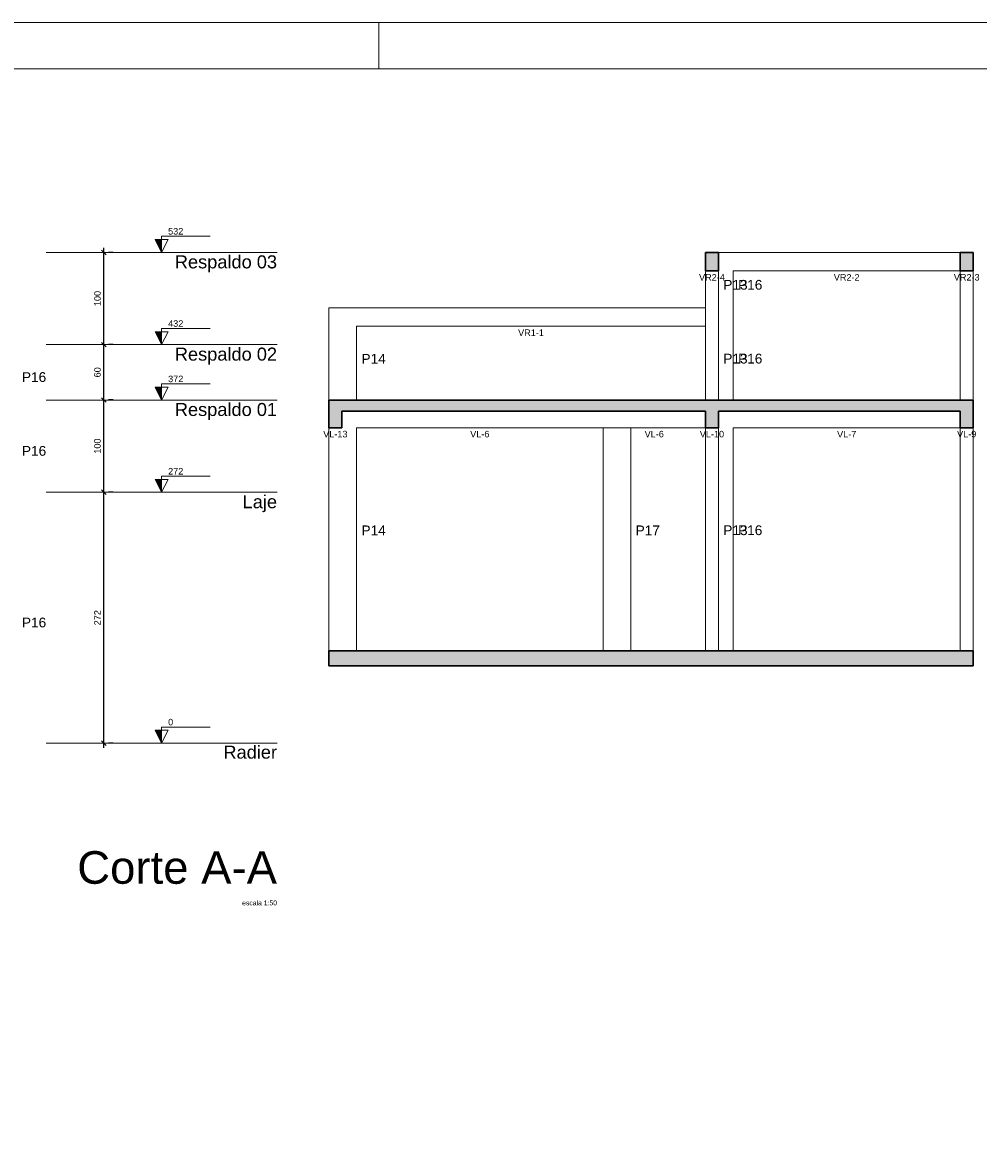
# Model space of a CAD drawing. Header units: millimetres. Extents: x 337 to 526, y -381 to -65.
# Tile 64 of 104: x 364 to 384, y -154 to -129. Entities that reach past the tile are written whole.
import ezdxf

# ---------------------------------------------------------------- set-up
doc = ezdxf.new("R2010")
doc.units = ezdxf.units.MM
doc.header["$MEASUREMENT"] = 0
doc.layers.get('0').update_dxf_attribs({"lineweight": 5})
for name, color, linetype, lineweight in [('FO-Cotas', 5, 'Continuous', 5), ('FO-Elementos cortados', 152, 'Continuous', 30), ('FO-Elementos em vista', 7, 'Continuous', 5), ('FO-Hachuras', 1, 'Continuous', 20), ('FO-Indicações', 7, 'Continuous', 5), ('FO-Níveis', 7, 'Continuous', 5), ('FO-Textos das vigas', 7, 'Continuous', 5), ('FO-Textos dos pilares', 7, 'Continuous', 5), ('FO-Títulos', 1, 'Continuous', 20), ('PRANCHA 01', 7, 'Continuous', 20)]:
    doc.layers.add(name, color=color, linetype=linetype, lineweight=lineweight)
doc.styles.add('Arial', font='arial.ttf')
doc.dimstyles.new('UM_50.000000', dxfattribs={"dimtxt": 0.18, "dimasz": 0.1, "dimexe": 0.1, "dimexo": 0.2, "dimgap": 0, "dimtad": 1, "dimtih": 1, "dimtoh": 1, "dimdec": 1, "dimlfac": 50, "dimzin": 0, "dimdsep": 46, "dimtxsty": 'Standard', "dimcen": 0.09, "dimdle": 0.1, "dimadec": 1, "dimazin": 2, "dimtfac": 1, "dimtdec": 4, "dimtofl": 0, "dimtmove": 0, "dimatfit": 3, "dimfxl": 1, "dimtolj": 1, "dimarcsym": 0})

# ---------------------------------------------------------------- blocks, each defined once
blk = doc.blocks.new('_Oblique')
at = {"color": 0, "linetype": 'ByBlock', "lineweight": -2}
blk.add_line((-0.5, -0.5), (0.5, 0.5), dxfattribs=at)
blk = doc.blocks.new('*D310')
at = {"layer": 'Defpoints', "color": 0, "linetype": 'Continuous', "transparency": 16777216}
for p in [(365.477, -139.625), (365.477, -139.625), (365.477, -145.065)]:
    blk.add_point(p, dxfattribs=at)
at = {"layer": 'FO-Cotas', "color": 0, "linetype": 'Continuous', "lineweight": -2, "transparency": 16777216}
for p, q in [((365.477, -145.165), (365.477, -139.525)), ((365.677, -139.625), (365.577, -139.625)), ((365.677, -145.065), (365.577, -145.065))]:
    blk.add_line(p, q, dxfattribs=at)
at = {"layer": 'FO-Cotas', "color": 0, "linetype": 'Continuous', "lineweight": -2, "transparency": 16777216, "xscale": 0.1, "yscale": 0.1, "zscale": 0.1}
for p, rotation in [((365.477, -139.625), 90), ((365.477, -145.065), 270)]:
    blk.add_blockref('_Oblique', p, dxfattribs=dict(at, rotation=rotation))
at = {"layer": 'FO-Cotas', "color": 7, "linetype": 'Continuous', "transparency": 16777216, "insert": (365.336, -142.345), "char_height": 0.1412, "attachment_point": 5, "rotation": 90, "style": 'Arial'}
blk.add_mtext('\\A1;272', dxfattribs=at)
blk = doc.blocks.new('*D311')
at = {"layer": 'Defpoints', "color": 0, "linetype": 'Continuous', "transparency": 16777216}
for p in [(365.477, -137.625), (365.477, -137.625), (365.477, -139.625)]:
    blk.add_point(p, dxfattribs=at)
at = {"layer": 'FO-Cotas', "color": 0, "linetype": 'Continuous', "lineweight": -2, "transparency": 16777216}
for p, q in [((365.477, -139.725), (365.477, -137.525)), ((365.677, -137.625), (365.577, -137.625)), ((365.677, -139.625), (365.577, -139.625))]:
    blk.add_line(p, q, dxfattribs=at)
at = {"layer": 'FO-Cotas', "color": 0, "linetype": 'Continuous', "lineweight": -2, "transparency": 16777216, "xscale": 0.1, "yscale": 0.1, "zscale": 0.1}
for p, rotation in [((365.477, -137.625), 90), ((365.477, -139.625), 270)]:
    blk.add_blockref('_Oblique', p, dxfattribs=dict(at, rotation=rotation))
at = {"layer": 'FO-Cotas', "color": 7, "linetype": 'Continuous', "transparency": 16777216, "insert": (365.336, -138.625), "char_height": 0.1412, "attachment_point": 5, "rotation": 90, "style": 'Arial'}
blk.add_mtext('\\A1;100', dxfattribs=at)
blk = doc.blocks.new('*D312')
at = {"layer": 'Defpoints', "color": 0, "linetype": 'Continuous', "transparency": 16777216}
for p in [(365.477, -136.425), (365.477, -136.425), (365.477, -137.625)]:
    blk.add_point(p, dxfattribs=at)
at = {"layer": 'FO-Cotas', "color": 0, "linetype": 'Continuous', "lineweight": -2, "transparency": 16777216}
for p, q in [((365.477, -137.725), (365.477, -136.325)), ((365.677, -136.425), (365.577, -136.425)), ((365.677, -137.625), (365.577, -137.625))]:
    blk.add_line(p, q, dxfattribs=at)
at = {"layer": 'FO-Cotas', "color": 0, "linetype": 'Continuous', "lineweight": -2, "transparency": 16777216, "xscale": 0.1, "yscale": 0.1, "zscale": 0.1}
for p, rotation in [((365.477, -136.425), 90), ((365.477, -137.625), 270)]:
    blk.add_blockref('_Oblique', p, dxfattribs=dict(at, rotation=rotation))
at = {"layer": 'FO-Cotas', "color": 7, "linetype": 'Continuous', "transparency": 16777216, "insert": (365.336, -137.025), "char_height": 0.1412, "attachment_point": 5, "rotation": 90, "style": 'Arial'}
blk.add_mtext('\\A1;60', dxfattribs=at)
blk = doc.blocks.new('*D313')
at = {"layer": 'Defpoints', "color": 0, "linetype": 'Continuous', "transparency": 16777216}
for p in [(365.477, -134.425), (365.477, -134.425), (365.477, -136.425)]:
    blk.add_point(p, dxfattribs=at)
at = {"layer": 'FO-Cotas', "color": 0, "linetype": 'Continuous', "lineweight": -2, "transparency": 16777216}
for p, q in [((365.477, -136.525), (365.477, -134.325)), ((365.677, -134.425), (365.577, -134.425)), ((365.677, -136.425), (365.577, -136.425))]:
    blk.add_line(p, q, dxfattribs=at)
at = {"layer": 'FO-Cotas', "color": 0, "linetype": 'Continuous', "lineweight": -2, "transparency": 16777216, "xscale": 0.1, "yscale": 0.1, "zscale": 0.1}
for p, rotation in [((365.477, -134.425), 90), ((365.477, -136.425), 270)]:
    blk.add_blockref('_Oblique', p, dxfattribs=dict(at, rotation=rotation))
at = {"layer": 'FO-Cotas', "color": 7, "linetype": 'Continuous', "transparency": 16777216, "insert": (365.336, -135.425), "char_height": 0.1412, "attachment_point": 5, "rotation": 90, "style": 'Arial'}
blk.add_mtext('\\A1;100', dxfattribs=at)

msp = doc.modelspace()

# ---------------------------------------------------------------- hatches: boundary and pattern name
at = {"layer": 'FO-Hachuras', "linetype": 'Continuous'}
for points in [[(378.5112, -134.8252), (378.7912, -134.8252), (378.7912, -134.4252), (378.5112, -134.4252), (378.5112, -134.8252)], [(384.0312, -134.8252), (384.3112, -134.8252), (384.3112, -134.4252), (384.0312, -134.4252), (384.0312, -134.8252)], [(370.3512, -138.2252), (370.6312, -138.2252), (370.6312, -137.6252), (370.3512, -137.6252), (370.3512, -138.2252)], [(370.4912, -137.8652), (378.6512, -137.8652), (378.6512, -137.6252), (370.4912, -137.6252), (370.4912, -137.8652)], [(378.5112, -138.2252), (378.7912, -138.2252), (378.7912, -137.6252), (378.5112, -137.6252), (378.5112, -138.2252)], [(378.6512, -137.8652), (384.1712, -137.8652), (384.1712, -137.6252), (378.6512, -137.6252), (378.6512, -137.8652)], [(384.0312, -138.2252), (384.3112, -138.2252), (384.3112, -137.6252), (384.0312, -137.6252), (384.0312, -138.2252)], [(370.3512, -143.3852), (384.3112, -143.3852), (384.3112, -143.0652), (370.3512, -143.0652), (370.3512, -143.3852)]]:
    msp.add_hatch(color=256, dxfattribs=at).paths.add_polyline_path(points)
at = {"layer": 'FO-Indicações', "linetype": 'Continuous'}
for points in [[(366.7274, -134.4252), (366.7274, -134.1452), (366.5874, -134.1452), (366.7274, -134.4252)], [(366.7274, -136.4252), (366.7274, -136.1452), (366.5874, -136.1452), (366.7274, -136.4252)], [(366.7274, -137.6252), (366.7274, -137.3452), (366.5874, -137.3452), (366.7274, -137.6252)], [(366.7274, -139.6252), (366.7274, -139.3452), (366.5874, -139.3452), (366.7274, -139.6252)], [(366.7274, -145.0652), (366.7274, -144.7852), (366.5874, -144.7852), (366.7274, -145.0652)]]:
    msp.add_hatch(color=256, dxfattribs=at).paths.add_polyline_path(points)

# ---------------------------------------------------------------- linework, layer by layer
at = {"layer": 'FO-Elementos cortados'}
for p, q in [((378.7912, -134.4252), (378.5112, -134.4252)), ((378.5112, -134.4252), (378.5112, -134.8252)), ((378.7912, -134.8252), (378.7912, -134.4252)), ((384.3112, -134.4252), (384.0312, -134.4252)), ((384.0312, -134.4252), (384.0312, -134.8252)), ((384.3112, -134.8252), (384.3112, -134.4252)), ((378.5112, -134.8252), (378.7912, -134.8252)), ((384.0312, -134.8252), (384.3112, -134.8252)), ((370.3512, -137.6252), (370.3512, -138.2252)), ((370.4912, -137.6252), (370.3512, -137.6252)), ((370.6312, -137.6252), (370.4912, -137.6252)), ((370.9512, -137.6252), (370.6312, -137.6252)), ((376.2912, -137.6252), (370.9512, -137.6252)), ((376.8912, -137.6252), (376.2912, -137.6252)), ((378.5112, -137.6252), (376.8912, -137.6252)), ((378.6512, -137.6252), (378.5112, -137.6252)), ((378.7912, -137.6252), (378.6512, -137.6252)), ((379.1112, -137.6252), (378.7912, -137.6252)), ((384.0312, -137.6252), (379.1112, -137.6252)), ((384.1712, -137.6252), (384.0312, -137.6252)), ((384.3112, -137.6252), (384.1712, -137.6252)), ((384.3112, -138.2252), (384.3112, -137.6252)), ((370.6312, -138.2252), (370.6312, -137.8652)), ((370.6312, -137.8652), (370.9512, -137.8652)), ((370.9512, -137.8652), (376.2912, -137.8652)), ((376.2912, -137.8652), (376.8912, -137.8652)), ((376.8912, -137.8652), (378.5112, -137.8652)), ((378.5112, -137.8652), (378.5112, -138.2252)), ((378.7912, -138.2252), (378.7912, -137.8652)), ((378.7912, -137.8652), (379.1112, -137.8652)), ((379.1112, -137.8652), (384.0312, -137.8652)), ((384.0312, -137.8652), (384.0312, -138.2252)), ((370.3512, -138.2252), (370.6312, -138.2252)), ((378.5112, -138.2252), (378.7912, -138.2252)), ((384.0312, -138.2252), (384.3112, -138.2252)), ((370.3512, -143.0652), (370.3512, -143.3852)), ((370.9512, -143.0652), (370.3512, -143.0652)), ((376.2912, -143.0652), (370.9512, -143.0652)), ((376.8912, -143.0652), (376.2912, -143.0652)), ((378.5112, -143.0652), (376.8912, -143.0652)), ((378.7912, -143.0652), (378.5112, -143.0652)), ((379.1112, -143.0652), (378.7912, -143.0652)), ((384.0312, -143.0652), (379.1112, -143.0652)), ((384.3112, -143.0652), (384.0312, -143.0652)), ((384.3112, -143.3852), (384.3112, -143.0652)), ((370.3512, -143.3852), (384.3112, -143.3852))]:
    msp.add_line(p, q, dxfattribs=at)
at = {"layer": 'FO-Elementos em vista'}
for p, q in [((379.1112, -134.4252), (378.7912, -134.4252)), ((384.0312, -134.4252), (379.1112, -134.4252)), ((378.5112, -134.8252), (378.5112, -135.6252)), ((378.7912, -135.6252), (378.7912, -134.8252)), ((379.1112, -134.8252), (384.0312, -134.8252)), ((379.1112, -135.6252), (379.1112, -134.8252)), ((384.0312, -134.8252), (384.0312, -135.6252)), ((384.3112, -135.6252), (384.3112, -134.8252)), ((370.9512, -135.6252), (370.3512, -135.6252)), ((370.3512, -135.6252), (370.3512, -137.6252)), ((378.5112, -135.6252), (370.9512, -135.6252)), ((378.5112, -135.6252), (378.5112, -136.0252)), ((378.7912, -137.6252), (378.7912, -135.6252)), ((379.1112, -137.6252), (379.1112, -135.6252)), ((384.0312, -135.6252), (384.0312, -137.6252)), ((384.3112, -137.6252), (384.3112, -135.6252)), ((370.9512, -136.0252), (378.5112, -136.0252)), ((370.9512, -137.6252), (370.9512, -136.0252)), ((378.5112, -136.0252), (378.5112, -137.6252)), ((370.3512, -138.2252), (370.3512, -143.0652)), ((370.9512, -138.2252), (376.2912, -138.2252)), ((370.9512, -143.0652), (370.9512, -138.2252)), ((376.2912, -138.2252), (376.2912, -143.0652)), ((376.2912, -138.2252), (376.8912, -138.2252)), ((376.8912, -143.0652), (376.8912, -138.2252)), ((376.8912, -138.2252), (378.5112, -138.2252)), ((378.5112, -138.2252), (378.5112, -143.0652)), ((378.7912, -143.0652), (378.7912, -138.2252)), ((379.1112, -138.2252), (384.0312, -138.2252)), ((379.1112, -143.0652), (379.1112, -138.2252)), ((384.0312, -138.2252), (384.0312, -143.0652)), ((384.3112, -143.0652), (384.3112, -138.2252))]:
    msp.add_line(p, q, dxfattribs=at)
at = {"layer": 'FO-Indicações'}
for points in [[(366.7274, -134.4252), (366.8674, -134.1452), (366.5874, -134.1452), (366.7274, -134.4252), (366.7274, -134.0752), (367.7774, -134.0752)], [(366.7274, -136.4252), (366.8674, -136.1452), (366.5874, -136.1452), (366.7274, -136.4252), (366.7274, -136.0752), (367.7774, -136.0752)], [(366.7274, -137.6252), (366.8674, -137.3452), (366.5874, -137.3452), (366.7274, -137.6252), (366.7274, -137.2752), (367.7774, -137.2752)], [(366.7274, -139.6252), (366.8674, -139.3452), (366.5874, -139.3452), (366.7274, -139.6252), (366.7274, -139.2752), (367.7774, -139.2752)], [(366.7274, -145.0652), (366.8674, -144.7852), (366.5874, -144.7852), (366.7274, -145.0652), (366.7274, -144.7152), (367.7774, -144.7152)]]:
    msp.add_lwpolyline(points, dxfattribs=at)
at = {"layer": 'FO-Níveis', "linetype": 'Continuous'}
for p, q in [((364.2274, -134.4252), (369.2274, -134.4252)), ((364.2274, -136.4252), (369.2274, -136.4252)), ((364.2274, -137.6252), (369.2274, -137.6252)), ((364.2274, -139.6252), (369.2274, -139.6252)), ((364.2274, -145.0652), (369.2274, -145.0652))]:
    msp.add_line(p, q, dxfattribs=at)
at = {"layer": 'PRANCHA 01'}
for points in [[(337.4312, -188.8442), (421.5312, -188.8442), (421.5312, -129.4442), (337.4312, -129.4442), (337.4312, -188.8442)], [(371.4312, -130.4442), (371.4312, -129.4442)]]:
    msp.add_lwpolyline(points, dxfattribs=at)
msp.add_lwpolyline([(339.9312, -187.8442), (420.5312, -187.8442), (420.5312, -130.4442), (339.9312, -130.4442)], close=True, dxfattribs=at)

# ---------------------------------------------------------------- texts
at = {"layer": 'FO-Indicações', "char_height": 0.1412, "attachment_point": 7, "line_spacing_factor": 0.798, "style": 'Arial'}
for s, insert, width in [('532', (366.8674, -134.0402), 0.75366), ('432', (366.8674, -136.0402), 0.75366), ('372', (366.8674, -137.2402), 0.75366), ('272', (366.8674, -139.2402), 0.75366), ('0', (366.8674, -144.6802), 0.25122)]:
    msp.add_mtext(s, dxfattribs=dict(at, insert=insert, width=width))
at = {"layer": 'FO-Indicações', "linetype": 'Continuous', "char_height": 0.2824, "attachment_point": 9, "line_spacing_factor": 0.798, "style": 'Arial'}
for s, insert, width in [('Respaldo 03', (369.2278, -134.857), 4.227439), ('Respaldo 02', (369.2278, -136.857), 4.227439), ('Respaldo 01', (369.2278, -138.057), 4.227439), ('Laje', (369.2278, -140.057), 1.42336), ('Radier', (369.2274, -145.404), 2.217751)]:
    msp.add_mtext(s, dxfattribs=dict(at, insert=insert, width=width))
at = {"layer": 'FO-Textos das vigas', "char_height": 0.1412, "attachment_point": 8, "line_spacing_factor": 0.798, "style": 'Arial'}
for s, insert, width in [('VR2-4', (378.6512, -135.037), 1.280363), ('VR2-2', (381.5712, -135.037), 1.280363), ('VR2-3', (384.1712, -135.037), 1.280363), ('VR1-1', (374.7312, -136.237), 1.280363), ('VL-13', (370.4912, -138.437), 1.205371), ('VL-6', (373.6212, -138.437), 0.954151), ('VL-6', (377.4012, -138.437), 0.954151), ('VL-10', (378.6512, -138.437), 1.205371), ('VL-7', (381.5712, -138.437), 0.954151), ('VL-9', (384.1712, -138.437), 0.954151)]:
    msp.add_mtext(s, dxfattribs=dict(at, insert=insert, width=width))
at = {"layer": 'FO-Textos dos pilares', "char_height": 0.2118, "width": 1.071637, "attachment_point": 7, "line_spacing_factor": 0.798, "style": 'Arial'}
for s, insert in [('P13', (378.8971, -135.237)), ('P16', (379.2171, -135.237)), ('P14', (371.0571, -136.837)), ('P13', (378.8971, -136.837)), ('P16', (379.2171, -136.837)), ('P16', (363.6996, -137.237)), ('P16', (363.6996, -138.837)), ('P14', (371.0571, -140.557)), ('P17', (376.9971, -140.557)), ('P13', (378.8971, -140.557)), ('P16', (379.2171, -140.557)), ('P16', (363.6996, -142.557))]:
    msp.add_mtext(s, dxfattribs=dict(at, insert=insert))
at = {"layer": 'FO-Títulos', "linetype": 'Continuous', "attachment_point": 9, "line_spacing_factor": 0.798, "style": 'Arial'}
for s, insert, char_height, width in [('Corte A-A', (369.2274, -148.1221), 0.706, 8.593317), ('escala 1:50', (369.2274, -148.581), 0.1059, 1.540258)]:
    msp.add_mtext(s, dxfattribs=dict(at, insert=insert, char_height=char_height, width=width))

# ---------------------------------------------------------------- dimensions: what is measured, and where the dimension line sits
at = {"layer": 'FO-Cotas', "linetype": 'Continuous'}
for base, p1, p2, picture, middle in [((365.4774, -134.4252), (365.4774, -136.4252), (365.4774, -134.4252), '*D313', (365.3362, -135.4252)), ((365.4774, -136.4252), (365.4774, -137.6252), (365.4774, -136.4252), '*D312', (365.3362, -137.0252)), ((365.4774, -137.6252), (365.4774, -139.6252), (365.4774, -137.6252), '*D311', (365.3362, -138.6252)), ((365.4774, -139.6252), (365.4774, -145.0652), (365.4774, -139.6252), '*D310', (365.3362, -142.3452))]:
    dim = msp.add_linear_dim(base=base, p1=p1, p2=p2, angle=90, dimstyle='UM_50.000000', override={"dimtxt": 0.1412, "dimasz": 0.1, "dimexe": 0.1, "dimexo": 0.2, "dimtad": 1, "dimtih": 0, "dimtoh": 0, "dimdec": 1, "dimlfac": 50, "dimzin": 8, "dimtxsty": 'Arial', "dimblk": 'Oblique', "dimblk1": 'Oblique', "dimblk2": 'Oblique', "dimsah": 1, "dimdle": 0.1, "dimse1": 0, "dimse2": 0, "dimclrt": 7, "dimadec": 1, "dimazin": 3, "dimtmove": 2, "dimldrblk": 'Oblique'}, dxfattribs=at)
    dim.commit()
    dim.dimension.update_dxf_attribs({"geometry": picture, "text_midpoint": middle, "dimtype": 160, "text_rotation": 90})

doc.saveas('drawing.dxf')
